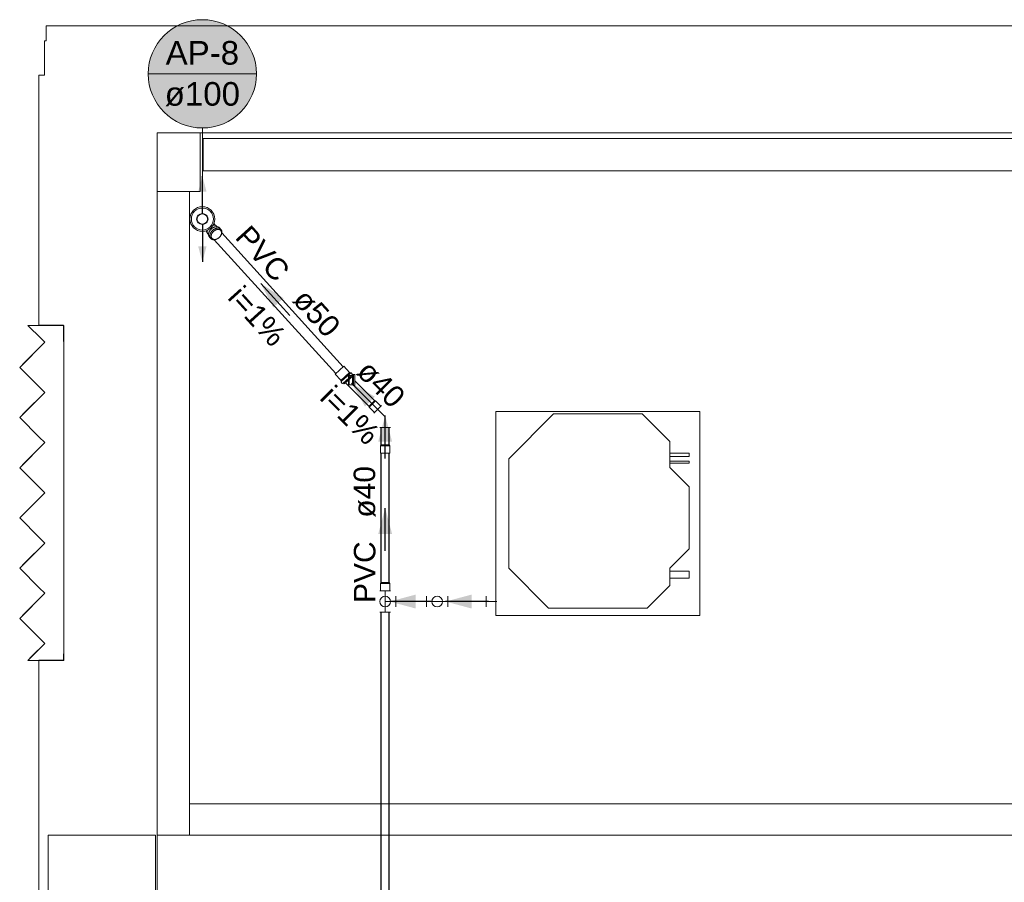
# Model space of a CAD drawing. Header units: millimetres. Extents: x -261 to 187, y -214 to 106.
# Tile 156 of 256: x -222.59 to -218.01, y -144.67 to -140.65. Entities that reach past the tile are written whole.
import ezdxf

# ---------------------------------------------------------------- set-up
doc = ezdxf.new("R2010")
doc.units = ezdxf.units.MM
doc.header["$LTSCALE"] = 0.005
doc.header["$MEASUREMENT"] = 0
doc.linetypes.add('NULL', pattern=[0])
doc.layers.get('0').update_dxf_attribs({"lineweight": 18})
for name, color, linetype, lineweight in [('AP-Condutos', 4, 'Continuous', 25), ('AP-Condutos Ar condicionado', 4, 'Continuous', 25), ('AP-Conexões Ar condicionado', 9, 'Continuous', 18), ('AP-Indicação coluna', 5, 'Continuous', 13), ('AP-Sentido conduto Ar condicionado', 9, 'Continuous', 30), ('AP-Textos conduto Ar condicionado', 7, 'Continuous', 9), ('IFC-Elemento construtivo genérico-Contorno', 9, 'Continuous', 5), ('IFC-Laje-Contorno', 9, 'Continuous', 5), ('IFC-Parede padrão-Contorno', 9, 'Continuous', 5), ('IFC-Parede-Contorno', 9, 'Continuous', 5), ('IFC-Pilar-Contorno', 9, 'Continuous', 5), ('IFC-Viga-Contorno', 9, 'Continuous', 5), ('M-EQPM', 7, 'Continuous', 18), ('Simbolos', 5, 'Continuous', 20), ('Simbolos_int', 174, 'Continuous', 5)]:
    doc.layers.add(name, color=color, linetype=linetype, lineweight=lineweight)
doc.styles.add('Arial', font='arial.ttf')

msp = doc.modelspace()

# ---------------------------------------------------------------- hatches: boundary and pattern name
at = {"layer": 'AP-Condutos', "linetype": 'Continuous'}
for points in [[(-221.7423, -141.3826), (-221.7617, -141.4551), (-221.7229, -141.4551)], [(-221.7423, -141.7826), (-221.7229, -141.7102), (-221.7617, -141.7102)]]:
    msp.add_hatch(color=151, dxfattribs=at).paths.add_polyline_path(points)
at = {"layer": 'AP-Indicação coluna', "linetype": 'Continuous'}
msp.add_hatch(color=161, dxfattribs=at).paths.add_polyline_path([(-221.4902, -140.9065), (-221.4912, -140.8846), (-221.494, -140.8628), (-221.4988, -140.8413), (-221.5054, -140.8203), (-221.5138, -140.8), (-221.524, -140.7805), (-221.5358, -140.7619), (-221.5492, -140.7445), (-221.5641, -140.7283), (-221.5803, -140.7134), (-221.5977, -140.7), (-221.6163, -140.6882), (-221.6358, -140.678), (-221.6561, -140.6696), (-221.6771, -140.663), (-221.6985, -140.6583), (-221.7203, -140.6554), (-221.7423, -140.6544), (-221.7643, -140.6554), (-221.7861, -140.6583), (-221.8076, -140.663), (-221.8285, -140.6696), (-221.8489, -140.678), (-221.8684, -140.6882), (-221.8869, -140.7), (-221.9044, -140.7134), (-221.9206, -140.7283), (-221.9354, -140.7445), (-221.9488, -140.7619), (-221.9606, -140.7805), (-221.9708, -140.8), (-221.9792, -140.8203), (-221.9858, -140.8413), (-221.9906, -140.8628), (-221.9935, -140.8846), (-221.9944, -140.9065), (-221.9935, -140.9285), (-221.9906, -140.9503), (-221.9858, -140.9718), (-221.9792, -140.9928), (-221.9708, -141.0131), (-221.9606, -141.0326), (-221.9488, -141.0511), (-221.9354, -141.0686), (-221.9206, -141.0848), (-221.9044, -141.0997), (-221.8869, -141.113), (-221.8684, -141.1249), (-221.8489, -141.135), (-221.8285, -141.1434), (-221.8076, -141.15), (-221.7861, -141.1548), (-221.7643, -141.1577), (-221.7423, -141.1586), (-221.7203, -141.1577), (-221.6985, -141.1548), (-221.6771, -141.15), (-221.6561, -141.1434), (-221.6358, -141.135), (-221.6163, -141.1249), (-221.5977, -141.113), (-221.5803, -141.0997), (-221.5641, -141.0848), (-221.5492, -141.0686), (-221.5358, -141.0511), (-221.524, -141.0326), (-221.5138, -141.0131), (-221.5054, -140.9928), (-221.4988, -140.9718), (-221.494, -140.9503), (-221.4912, -140.9285)])
at = {"layer": 'AP-Sentido conduto Ar condicionado', "linetype": 'Continuous'}
for points in [[(-221.4696, -141.8834), (-221.4125, -141.9946), (-221.3645, -141.9511)], [(-221.0477, -142.3472), (-220.9852, -142.4555), (-220.9395, -142.4097)], [(-220.8914, -142.4981), (-220.9238, -142.6189), (-220.8591, -142.6189)], [(-220.8914, -142.9282), (-220.9238, -143.0489), (-220.8591, -143.0489)], [(-220.8703, -143.3636), (-220.7496, -143.396), (-220.7496, -143.3313)], [(-220.6101, -143.3636), (-220.4894, -143.396), (-220.4894, -143.3313)]]:
    msp.add_hatch(color=7, dxfattribs=at).paths.add_polyline_path(points)

# ---------------------------------------------------------------- linework, layer by layer
for p, q in [((-221.0626, -142.3552), (-221.0626, -142.3096)), ((-221.0586, -142.3096), (-221.0626, -142.3096)), ((-221.0586, -142.3552), (-221.0586, -142.3096)), ((-221.0576, -142.3106), (-221.0586, -142.3096)), ((-221.0435, -142.3106), (-221.0576, -142.3106)), ((-221.0435, -142.3542), (-221.0435, -142.3106)), ((-221.0391, -142.307), (-221.042, -142.31)), ((-221.0391, -142.3577), (-221.0391, -142.307)), ((-221.0321, -142.307), (-221.0391, -142.307)), ((-221.0321, -142.3577), (-221.0321, -142.307)), ((-221.0586, -142.3552), (-221.0626, -142.3552)), ((-221.0576, -142.3542), (-221.0586, -142.3552)), ((-221.0435, -142.3542), (-221.0576, -142.3542)), ((-221.0391, -142.3577), (-221.042, -142.3548)), ((-221.0321, -142.3577), (-221.0391, -142.3577))]:
    msp.add_line(p, q)
for points in [[(-221.0435, -142.3106), (-221.0433, -142.3106), (-221.0431, -142.3105), (-221.0429, -142.3105), (-221.0428, -142.3104), (-221.0426, -142.3104), (-221.0425, -142.3103), (-221.0423, -142.3102), (-221.0422, -142.3101), (-221.042, -142.31)], [(-221.042, -142.3548), (-221.0422, -142.3546), (-221.0423, -142.3545), (-221.0425, -142.3544), (-221.0426, -142.3544), (-221.0428, -142.3543), (-221.0429, -142.3542), (-221.0431, -142.3542), (-221.0433, -142.3542), (-221.0435, -142.3542)]]:
    msp.add_lwpolyline(points)
at = {"layer": 'AP-Condutos'}
for points in [[(-221.7423, -141.5576), (-221.7423, -141.3826)], [(-221.7423, -141.6076), (-221.7423, -141.7826)]]:
    msp.add_lwpolyline(points, dxfattribs=at)
msp.add_circle((-221.7423, -141.5826), 0.025, dxfattribs=at)
msp.add_circle((-221.7423, -141.5826), 0.025, dxfattribs=at)
at = {"layer": 'AP-Condutos Ar condicionado'}
for p, q in [((-221.0866, -142.2705), (-221.6519, -141.6471)), ((-221.1218, -142.3024), (-221.687, -141.679)), ((-220.9673, -142.4543), (-221.0759, -142.3457)), ((-220.9407, -142.4277), (-221.0321, -142.3363)), ((-220.9102, -142.6337), (-220.9102, -142.5535)), ((-220.8726, -142.6337), (-220.8726, -142.5535)), ((-220.9102, -143.2751), (-220.9102, -142.6722)), ((-220.8726, -143.2751), (-220.8726, -142.6722)), ((-220.6993, -143.3636), (-220.8414, -143.3636)), ((-220.421, -143.3636), (-220.5993, -143.3636)), ((-220.9102, -147.041), (-220.9102, -143.4136)), ((-220.8726, -147.041), (-220.8726, -143.4136))]:
    msp.add_line(p, q, dxfattribs=at)
at = {"layer": 'AP-Conexões Ar condicionado'}
for p, q in [((-220.9444, -142.4859), (-220.9091, -142.4505)), ((-220.8914, -142.5035), (-220.9268, -142.4682)), ((-220.8914, -142.5035), (-220.8914, -142.5535)), ((-220.8664, -142.5535), (-220.9164, -142.5535)), ((-220.9164, -143.3136), (-220.8664, -143.3136)), ((-220.8914, -143.3636), (-220.8914, -143.3136)), ((-220.8414, -143.3386), (-220.8414, -143.3886)), ((-220.6993, -143.3886), (-220.6993, -143.3386)), ((-220.5993, -143.3386), (-220.5993, -143.3886)), ((-220.421, -143.3886), (-220.421, -143.3386)), ((-220.8914, -143.3636), (-220.8414, -143.3636)), ((-220.8914, -143.3636), (-220.8914, -143.4136)), ((-220.6493, -143.3636), (-220.6993, -143.3636)), ((-220.6493, -143.3636), (-220.5993, -143.3636)), ((-220.371, -143.3636), (-220.421, -143.3636)), ((-220.8664, -143.4136), (-220.9164, -143.4136))]:
    msp.add_line(p, q, dxfattribs=at)
for centre in [(-220.8914, -143.3636), (-220.8914, -143.3636), (-220.6493, -143.3636), (-220.6493, -143.3636)]:
    msp.add_circle(centre, 0.025, dxfattribs=at)
at = {"layer": 'AP-Indicação coluna'}
for p, q in [((-221.9944, -140.9065), (-221.4902, -140.9065)), ((-221.7423, -141.1586), (-221.7423, -141.525))]:
    msp.add_line(p, q, dxfattribs=at)
msp.add_circle((-221.7423, -140.9065), 0.2521, dxfattribs=at)
msp.add_circle((-221.7423, -140.9065), 0.2521, dxfattribs=at)
at = {"layer": 'AP-Sentido conduto Ar condicionado'}
for points in [[(-221.3353, -142.0316), (-221.4696, -141.8834)], [(-220.9063, -142.4887), (-221.0477, -142.3472)], [(-220.8914, -142.6981), (-220.8914, -142.4981)], [(-220.8914, -143.1282), (-220.8914, -142.9282)], [(-220.6703, -143.3636), (-220.8703, -143.3636)], [(-220.4101, -143.3636), (-220.6101, -143.3636)]]:
    msp.add_lwpolyline(points, dxfattribs=at)
at = {"layer": 'IFC-Elemento construtivo genérico-Contorno', "lineweight": 5}
for p, q in [((-222.5545, -142.0776), (-222.5175, -142.0776)), ((-222.5545, -142.0776), (-222.4932, -142.1389)), ((-222.5175, -142.0776), (-222.3874, -142.0776)), ((-222.3874, -142.4235), (-222.3874, -142.0776)), ((-222.5926, -142.2732), (-222.4757, -142.1563)), ((-222.5667, -142.2473), (-222.4757, -142.1563)), ((-222.4932, -142.1389), (-222.4757, -142.1563)), ((-222.5926, -142.2732), (-222.5667, -142.2473)), ((-222.5926, -142.2732), (-222.5016, -142.3641)), ((-222.5926, -142.5069), (-222.4757, -142.3901)), ((-222.5667, -142.481), (-222.4757, -142.3901)), ((-222.5016, -142.3641), (-222.4757, -142.3901)), ((-222.3874, -143.6374), (-222.3874, -142.4235)), ((-222.5926, -142.5069), (-222.5667, -142.481)), ((-222.5926, -142.5069), (-222.5016, -142.5979)), ((-222.5016, -142.5979), (-222.4757, -142.6238)), ((-222.5926, -142.7406), (-222.4757, -142.6238)), ((-222.5667, -142.7147), (-222.4757, -142.6238)), ((-222.5926, -142.7406), (-222.5667, -142.7147)), ((-222.5926, -142.7406), (-222.5016, -142.8316)), ((-222.5016, -142.8316), (-222.4757, -142.8575)), ((-222.5926, -142.9744), (-222.4757, -142.8575)), ((-222.5667, -142.9484), (-222.4757, -142.8575)), ((-222.5926, -142.9744), (-222.5667, -142.9484)), ((-222.5926, -142.9744), (-222.5016, -143.0653)), ((-222.5016, -143.0653), (-222.4757, -143.0912)), ((-222.5926, -143.2081), (-222.4757, -143.0912)), ((-222.5667, -143.1821), (-222.4757, -143.0912)), ((-222.5926, -143.2081), (-222.5667, -143.1821)), ((-222.5926, -143.2081), (-222.5016, -143.299)), ((-222.5016, -143.299), (-222.4757, -143.3249)), ((-222.5926, -143.4418), (-222.4757, -143.3249)), ((-222.5667, -143.4159), (-222.4757, -143.3249)), ((-222.5926, -143.4418), (-222.5667, -143.4159)), ((-222.5926, -143.4418), (-222.5016, -143.5327)), ((-222.5016, -143.5327), (-222.4757, -143.5586)), ((-222.5545, -143.6374), (-222.4757, -143.5586)), ((-222.537, -143.62), (-222.4757, -143.5586)), ((-222.5545, -143.6374), (-222.537, -143.62)), ((-222.5545, -143.6374), (-222.4244, -143.6374)), ((-222.4244, -143.6374), (-222.3874, -143.6374))]:
    msp.add_line(p, q, dxfattribs=at)
at = {"layer": 'IFC-Laje-Contorno', "lineweight": 5}
for p, q in [((-221.9521, -142.3281), (-221.9521, -141.5694)), ((-221.9521, -143.8454), (-221.9521, -143.0868))]:
    msp.add_line(p, q, dxfattribs=at)
at = {"layer": 'IFC-Parede padrão-Contorno', "lineweight": 5}
msp.add_line((-221.9521, -143.0868), (-221.9521, -142.3281), dxfattribs=at)
at = {"layer": 'IFC-Parede-Contorno', "lineweight": 5}
for p, q in [((-222.4695, -140.6827), (-222.4695, -140.686)), ((-222.4695, -140.6827), (-222.4695, -140.6855)), ((-222.4695, -140.6827), (-217.7453, -140.6827)), ((-222.4695, -140.6855), (-222.4694, -140.7246)), ((-222.4694, -140.7217), (-222.4693, -140.7523)), ((-222.4694, -140.7246), (-222.4693, -140.7523)), ((-222.4767, -140.7523), (-222.4737, -140.7523)), ((-222.4767, -140.842), (-222.4767, -140.7523)), ((-222.4737, -140.7523), (-222.4734, -140.7523)), ((-222.4734, -140.7523), (-222.4693, -140.7523)), ((-222.4767, -140.8485), (-222.4767, -140.842)), ((-222.4767, -140.9123), (-222.4767, -140.8485)), ((-222.503, -140.9123), (-222.4925, -140.9123)), ((-222.503, -140.9593), (-222.503, -140.9123)), ((-222.4925, -140.9123), (-222.4914, -140.9123)), ((-222.4914, -140.9123), (-222.4767, -140.9123)), ((-222.503, -141.6124), (-222.503, -140.9593)), ((-221.9521, -141.8309), (-221.9521, -141.1809)), ((-221.9521, -141.1809), (-221.9514, -141.1809)), ((-221.9514, -141.1809), (-218.8555, -141.1809)), ((-218.8555, -141.1809), (-217.3139, -141.1809)), ((-222.503, -142.0772), (-222.503, -141.6124)), ((-221.9521, -142.7228), (-221.9521, -141.8309)), ((-222.503, -142.0772), (-222.4203, -142.0772)), ((-222.4507, -142.0776), (-222.4507, -142.0772)), ((-222.4203, -142.0772), (-222.389, -142.0772)), ((-222.389, -142.0978), (-222.389, -142.0772)), ((-222.389, -142.1522), (-222.389, -142.0978)), ((-222.389, -142.1522), (-222.3885, -142.1522)), ((-222.3885, -142.1522), (-222.3871, -142.1522)), ((-222.3871, -142.5518), (-222.3871, -142.1522)), ((-222.3871, -143.6063), (-222.3871, -142.5518)), ((-221.9521, -143.8005), (-221.9521, -142.7228)), ((-222.389, -143.623), (-222.389, -143.6063)), ((-222.389, -143.6063), (-222.3876, -143.6063)), ((-222.389, -143.6371), (-222.389, -143.623)), ((-222.3876, -143.6063), (-222.3871, -143.6063)), ((-222.503, -143.69), (-222.503, -143.6371)), ((-222.503, -143.6371), (-222.4791, -143.6371)), ((-222.4791, -143.6371), (-222.4171, -143.6371)), ((-222.4171, -143.6371), (-222.389, -143.6371)), ((-222.503, -144.4243), (-222.503, -143.69)), ((-221.9521, -144.4267), (-221.9521, -143.8005)), ((-222.503, -144.947), (-222.503, -144.4243)), ((-222.4607, -144.4506), (-222.454, -144.4506)), ((-222.4607, -145.0493), (-222.4607, -144.4506)), ((-222.454, -144.4506), (-222.1841, -144.4506)), ((-222.1841, -144.4506), (-221.9607, -144.4506)), ((-221.9607, -145.1824), (-221.9607, -144.4506)), ((-221.9521, -144.4397), (-221.9521, -144.4267)), ((-221.9521, -144.6041), (-221.9521, -144.4397)), ((-221.9521, -144.4506), (-219.8385, -144.4506)), ((-219.8385, -144.4506), (-219.6805, -144.4506)), ((-219.6805, -144.4506), (-219.6764, -144.4506)), ((-219.6764, -144.4506), (-218.9691, -144.4506)), ((-218.9691, -144.4506), (-217.67, -144.4506)), ((-221.9521, -144.7289), (-221.9521, -144.6041))]:
    msp.add_line(p, q, dxfattribs=at)
at = {"layer": 'IFC-Pilar-Contorno', "lineweight": 5}
for p, q in [((-221.7521, -141.4548), (-221.7521, -141.1809)), ((-221.9521, -141.4548), (-221.7521, -141.4548))]:
    msp.add_line(p, q, dxfattribs=at)
at = {"layer": 'IFC-Viga-Contorno', "lineweight": 5}
for p, q in [((-221.738, -141.2077), (-217.8199, -141.2077)), ((-221.738, -141.3577), (-221.738, -141.2077)), ((-221.738, -141.3577), (-217.8199, -141.3577)), ((-221.8021, -144.4506), (-221.8021, -141.4548)), ((-221.8021, -144.306), (-217.829, -144.306))]:
    msp.add_line(p, q, dxfattribs=at)
at = {"layer": 'M-EQPM', "color": 8, "lineweight": 5}
for p, q in [((-219.9013, -142.4788), (-220.3763, -142.4788)), ((-220.3763, -142.4788), (-220.3763, -143.4288)), ((-220.3763, -143.4288), (-220.3763, -142.4788)), ((-220.3763, -142.4788), (-219.4264, -142.4788)), ((-219.4264, -142.4788), (-219.9013, -142.4788)), ((-219.4264, -143.4288), (-219.4264, -142.4788)), ((-219.4264, -142.4788), (-219.4264, -143.4288)), ((-220.1077, -142.4903), (-220.3163, -142.6988)), ((-220.3163, -142.6988), (-220.1077, -142.4903)), ((-219.6949, -142.4903), (-220.1077, -142.4903)), ((-220.1077, -142.4903), (-219.6949, -142.4903)), ((-219.5664, -142.6188), (-219.6949, -142.4903)), ((-219.6949, -142.4903), (-219.5664, -142.6188)), ((-219.5664, -142.7388), (-219.5664, -142.6188)), ((-219.5664, -142.6188), (-219.5664, -142.7388)), ((-220.3163, -142.6988), (-220.3163, -143.2088)), ((-220.3163, -143.2088), (-220.3163, -142.6988)), ((-219.4764, -142.6727), (-219.5664, -142.6727)), ((-219.5664, -142.6886), (-219.4764, -142.6886)), ((-219.4764, -142.7096), (-219.5664, -142.7096)), ((-219.4764, -142.6886), (-219.4764, -142.6727)), ((-219.4764, -142.7192), (-219.4764, -142.7096)), ((-219.5664, -142.7192), (-219.4764, -142.7192)), ((-219.4764, -142.8288), (-219.5664, -142.7388)), ((-219.5664, -142.7388), (-219.4764, -142.8288)), ((-219.4764, -143.1188), (-219.4764, -142.8288)), ((-219.4764, -142.8288), (-219.4764, -143.1188)), ((-219.5664, -143.2088), (-219.4764, -143.1188)), ((-219.4764, -143.1188), (-219.5664, -143.2088)), ((-220.3163, -143.2088), (-220.1309, -143.3942)), ((-220.1309, -143.3942), (-220.3163, -143.2088)), ((-219.5664, -143.2888), (-219.5664, -143.2088)), ((-219.5664, -143.2088), (-219.5664, -143.2888)), ((-219.4764, -143.2228), (-219.5664, -143.2228)), ((-219.5664, -143.2548), (-219.4764, -143.2548)), ((-219.4764, -143.2548), (-219.4764, -143.2228)), ((-219.6718, -143.3942), (-219.5664, -143.2888)), ((-219.5664, -143.2888), (-219.6718, -143.3942)), ((-220.1309, -143.3942), (-219.6718, -143.3942)), ((-219.6718, -143.3942), (-220.1309, -143.3942)), ((-220.3763, -143.4288), (-219.4264, -143.4288)), ((-219.4264, -143.4288), (-220.3763, -143.4288))]:
    msp.add_line(p, q, dxfattribs=at)
at = {"layer": 'Simbolos'}
for p, q in [((-221.6888, -141.604), (-221.6821, -141.6113)), ((-221.7263, -141.638), (-221.7196, -141.6454)), ((-221.7134, -141.6553), (-221.7163, -141.652)), ((-221.6758, -141.6153), (-221.6728, -141.6185)), ((-221.6559, -141.6306), (-221.6619, -141.624)), ((-221.703, -141.6733), (-221.709, -141.6667)), ((-221.0579, -142.2971), (-221.0841, -142.2682)), ((-221.0576, -142.2971), (-221.0579, -142.2971)), ((-221.0545, -142.3006), (-221.0576, -142.2971)), ((-221.051, -142.2991), (-221.0531, -142.3007)), ((-221.0438, -142.3058), (-221.0497, -142.2993)), ((-221.0981, -142.3336), (-221.1243, -142.3047)), ((-221.0981, -142.3339), (-221.0981, -142.3336)), ((-221.095, -142.3373), (-221.0981, -142.3339)), ((-221.0968, -142.3406), (-221.095, -142.3387)), ((-221.0909, -142.3485), (-221.0968, -142.342)), ((-221.0423, -142.314), (-221.0828, -142.3507)), ((-221.0437, -142.307), (-221.0453, -142.3096)), ((-221.0423, -142.314), (-221.0452, -142.3108)), ((-221.0897, -142.3487), (-221.087, -142.3473)), ((-221.0828, -142.3507), (-221.0858, -142.3475)), ((-220.9358, -142.4291), (-220.9398, -142.4268)), ((-220.9118, -142.4532), (-220.9358, -142.4291)), ((-220.9658, -142.4591), (-220.9681, -142.4551)), ((-220.9418, -142.4832), (-220.9658, -142.4591)), ((-220.9118, -142.4532), (-220.9418, -142.4832)), ((-220.9126, -142.6382), (-220.9114, -142.6337)), ((-220.9126, -142.6722), (-220.9126, -142.6382)), ((-220.8702, -142.6382), (-220.8714, -142.6337)), ((-220.8702, -142.6722), (-220.8702, -142.6382)), ((-220.9126, -142.6722), (-220.8702, -142.6722)), ((-220.9126, -143.2796), (-220.9114, -143.2751)), ((-220.9126, -143.3136), (-220.9126, -143.2796)), ((-220.8702, -143.2796), (-220.8714, -143.2751)), ((-220.8702, -143.3136), (-220.8702, -143.2796)), ((-220.8702, -143.3136), (-220.9126, -143.3136))]:
    msp.add_line(p, q, dxfattribs=at)
for points in [[(-221.6758, -141.6153), (-221.6763, -141.6147), (-221.6769, -141.6142), (-221.6776, -141.6136), (-221.6782, -141.6132), (-221.6789, -141.6127), (-221.6796, -141.6123), (-221.6804, -141.612), (-221.6811, -141.6117), (-221.6819, -141.6114)], [(-221.7196, -141.6456), (-221.7194, -141.6464), (-221.7192, -141.6471), (-221.7189, -141.6479), (-221.7186, -141.6487), (-221.7182, -141.6494), (-221.7178, -141.6501), (-221.7173, -141.6508), (-221.7168, -141.6514), (-221.7163, -141.652)], [(-221.7129, -141.6592), (-221.7126, -141.6601), (-221.7124, -141.661), (-221.712, -141.6619), (-221.7117, -141.6627), (-221.7112, -141.6636), (-221.7107, -141.6644), (-221.7102, -141.6652), (-221.7096, -141.666), (-221.709, -141.6667)], [(-221.6619, -141.624), (-221.6626, -141.6233), (-221.6633, -141.6226), (-221.664, -141.622), (-221.6648, -141.6215), (-221.6656, -141.621), (-221.6664, -141.6205), (-221.6673, -141.6201), (-221.6681, -141.6197), (-221.669, -141.6194)], [(-221.6579, -141.6613), (-221.6577, -141.661), (-221.6575, -141.6608), (-221.6574, -141.6605), (-221.6572, -141.6602), (-221.657, -141.6599), (-221.6568, -141.6596), (-221.6566, -141.6594), (-221.6564, -141.6591), (-221.6563, -141.6588)], [(-221.6563, -141.6588), (-221.6556, -141.6577), (-221.6551, -141.6567), (-221.6545, -141.6556), (-221.654, -141.6544), (-221.6536, -141.6533), (-221.6531, -141.6521), (-221.6528, -141.651), (-221.6524, -141.6498), (-221.6521, -141.6486)], [(-221.6521, -141.6381), (-221.6523, -141.6372), (-221.6526, -141.6363), (-221.6529, -141.6354), (-221.6533, -141.6345), (-221.6537, -141.6337), (-221.6542, -141.6328), (-221.6547, -141.6321), (-221.6553, -141.6313), (-221.6559, -141.6306)], [(-221.6521, -141.6486), (-221.6519, -141.6475), (-221.6517, -141.6463), (-221.6516, -141.6451), (-221.6516, -141.644), (-221.6516, -141.6428), (-221.6516, -141.6416), (-221.6517, -141.6404), (-221.6519, -141.6393), (-221.6521, -141.6381)], [(-221.703, -141.6733), (-221.7024, -141.674), (-221.7017, -141.6746), (-221.7009, -141.6752), (-221.7002, -141.6758), (-221.6994, -141.6763), (-221.6985, -141.6768), (-221.6977, -141.6772), (-221.6968, -141.6775), (-221.6959, -141.6779)], [(-221.6959, -141.6779), (-221.6948, -141.6782), (-221.6936, -141.6784), (-221.6925, -141.6787), (-221.6913, -141.6788), (-221.6902, -141.6789), (-221.689, -141.679), (-221.6878, -141.679), (-221.6866, -141.6789), (-221.6855, -141.6788)], [(-221.6855, -141.6788), (-221.6842, -141.6786), (-221.683, -141.6784), (-221.6818, -141.6782), (-221.6807, -141.6779), (-221.6795, -141.6775), (-221.6783, -141.6771), (-221.6772, -141.6767), (-221.676, -141.6762), (-221.6749, -141.6757)], [(-221.6749, -141.6757), (-221.6746, -141.6756), (-221.6743, -141.6754), (-221.674, -141.6753), (-221.6737, -141.6751), (-221.6734, -141.675), (-221.6731, -141.6748), (-221.6728, -141.6746), (-221.6725, -141.6745), (-221.6722, -141.6743)], [(-221.6733, -141.6749), (-221.6722, -141.6743), (-221.6712, -141.6737), (-221.6701, -141.6731), (-221.6691, -141.6724), (-221.6681, -141.6718), (-221.6671, -141.6711), (-221.6661, -141.6703), (-221.6652, -141.6695), (-221.6643, -141.6687)], [(-221.6643, -141.6687), (-221.6634, -141.6679), (-221.6625, -141.667), (-221.6617, -141.6661), (-221.6609, -141.6652), (-221.6601, -141.6643), (-221.6593, -141.6633), (-221.6586, -141.6623), (-221.6579, -141.6613), (-221.6573, -141.6603)], [(-221.0545, -142.3006), (-221.0543, -142.3007), (-221.0542, -142.3008), (-221.054, -142.3009), (-221.0539, -142.3009), (-221.0537, -142.3009), (-221.0536, -142.3009), (-221.0534, -142.3009), (-221.0532, -142.3008), (-221.0531, -142.3007)], [(-221.0497, -142.2993), (-221.0498, -142.2992), (-221.0499, -142.2991), (-221.0501, -142.299), (-221.0502, -142.299), (-221.0504, -142.2989), (-221.0506, -142.299), (-221.0507, -142.299), (-221.0509, -142.2991), (-221.051, -142.2991)], [(-221.0968, -142.3406), (-221.0969, -142.3408), (-221.097, -142.3409), (-221.097, -142.3411), (-221.097, -142.3412), (-221.097, -142.3414), (-221.097, -142.3416), (-221.097, -142.3417), (-221.0969, -142.3419), (-221.0968, -142.342)], [(-221.095, -142.3387), (-221.0949, -142.3386), (-221.0948, -142.3384), (-221.0948, -142.3383), (-221.0947, -142.3381), (-221.0947, -142.3379), (-221.0947, -142.3378), (-221.0948, -142.3376), (-221.0949, -142.3375), (-221.095, -142.3373)], [(-221.0453, -142.3096), (-221.0454, -142.3097), (-221.0455, -142.3098), (-221.0455, -142.31), (-221.0455, -142.3101), (-221.0455, -142.3103), (-221.0455, -142.3104), (-221.0454, -142.3105), (-221.0453, -142.3107), (-221.0452, -142.3108)], [(-221.0437, -142.307), (-221.0436, -142.3068), (-221.0436, -142.3067), (-221.0435, -142.3066), (-221.0435, -142.3064), (-221.0435, -142.3063), (-221.0436, -142.3061), (-221.0436, -142.306), (-221.0437, -142.3059), (-221.0438, -142.3058)], [(-221.0909, -142.3485), (-221.0908, -142.3486), (-221.0907, -142.3487), (-221.0905, -142.3487), (-221.0904, -142.3488), (-221.0903, -142.3488), (-221.0901, -142.3488), (-221.09, -142.3488), (-221.0898, -142.3488), (-221.0897, -142.3487)], [(-221.0858, -142.3475), (-221.0859, -142.3474), (-221.086, -142.3473), (-221.0861, -142.3473), (-221.0863, -142.3472), (-221.0864, -142.3472), (-221.0865, -142.3472), (-221.0867, -142.3472), (-221.0868, -142.3472), (-221.087, -142.3473)]]:
    msp.add_lwpolyline(points, dxfattribs=at)
msp.add_circle((-221.7423, -141.5826), 0.0576, dxfattribs=at)
msp.add_circle((-221.7423, -141.5826), 0.0576, dxfattribs=at)
at = {"layer": 'Simbolos_int'}
for p, q in [((-221.0841, -142.2682), (-221.1243, -142.3047)), ((-221.0576, -142.2971), (-221.0981, -142.3339)), ((-221.0538, -142.3013), (-221.0944, -142.338)), ((-221.0458, -142.3102), (-221.0863, -142.3469)), ((-220.9398, -142.4268), (-220.9681, -142.4551)), ((-220.9358, -142.4291), (-220.9658, -142.4591)), ((-220.8702, -142.6382), (-220.9126, -142.6382)), ((-220.8714, -142.6337), (-220.9114, -142.6337)), ((-220.8702, -143.2796), (-220.9126, -143.2796)), ((-220.8714, -143.2751), (-220.9114, -143.2751))]:
    msp.add_line(p, q, dxfattribs=at)
for points in [[(-221.6909, -141.6106), (-221.691, -141.6106), (-221.6911, -141.6106), (-221.6913, -141.6106), (-221.6914, -141.6106), (-221.6915, -141.6106), (-221.6916, -141.6106), (-221.6917, -141.6107), (-221.6919, -141.6107), (-221.692, -141.6107)], [(-221.6819, -141.6114), (-221.6829, -141.6111), (-221.6839, -141.6109), (-221.6849, -141.6107), (-221.6859, -141.6105), (-221.6869, -141.6105), (-221.6879, -141.6104), (-221.6889, -141.6104), (-221.6899, -141.6105), (-221.6909, -141.6106)], [(-221.7195, -141.6365), (-221.7197, -141.6375), (-221.7199, -141.6385), (-221.72, -141.6395), (-221.72, -141.6405), (-221.7201, -141.6415), (-221.72, -141.6426), (-221.7199, -141.6436), (-221.7198, -141.6446), (-221.7196, -141.6456)], [(-221.7193, -141.6355), (-221.7193, -141.6356), (-221.7194, -141.6357), (-221.7194, -141.6358), (-221.7194, -141.6359), (-221.7194, -141.6361), (-221.7195, -141.6362), (-221.7195, -141.6363), (-221.7195, -141.6364), (-221.7196, -141.6365)], [(-221.7128, -141.6487), (-221.713, -141.6498), (-221.7132, -141.651), (-221.7133, -141.6521), (-221.7134, -141.6533), (-221.7134, -141.6545), (-221.7133, -141.6557), (-221.7132, -141.6568), (-221.7131, -141.658), (-221.7129, -141.6592)], [(-221.7087, -141.6385), (-221.7093, -141.6395), (-221.7099, -141.6406), (-221.7104, -141.6417), (-221.7109, -141.6428), (-221.7114, -141.644), (-221.7118, -141.6451), (-221.7122, -141.6463), (-221.7125, -141.6475), (-221.7128, -141.6487)], [(-221.7006, -141.6287), (-221.7016, -141.6296), (-221.7026, -141.6306), (-221.7036, -141.6317), (-221.7045, -141.6327), (-221.7054, -141.6338), (-221.7063, -141.635), (-221.7071, -141.6361), (-221.7079, -141.6373), (-221.7087, -141.6385)], [(-221.7068, -141.6553), (-221.707, -141.6564), (-221.7072, -141.6576), (-221.7073, -141.6587), (-221.7074, -141.6599), (-221.7074, -141.6611), (-221.7074, -141.6623), (-221.7073, -141.6634), (-221.7071, -141.6646), (-221.7069, -141.6658)], [(-221.7027, -141.6451), (-221.7033, -141.6461), (-221.7039, -141.6472), (-221.7045, -141.6483), (-221.705, -141.6494), (-221.7054, -141.6506), (-221.7058, -141.6517), (-221.7062, -141.6529), (-221.7065, -141.6541), (-221.7068, -141.6553)], [(-221.6946, -141.6353), (-221.6956, -141.6362), (-221.6966, -141.6372), (-221.6976, -141.6383), (-221.6985, -141.6393), (-221.6994, -141.6404), (-221.7003, -141.6416), (-221.7011, -141.6427), (-221.7019, -141.6439), (-221.7027, -141.6451)], [(-221.7008, -141.6573), (-221.701, -141.6582), (-221.7011, -141.6592), (-221.7012, -141.6602), (-221.7013, -141.6613), (-221.7013, -141.6623), (-221.7012, -141.6633), (-221.7011, -141.6643), (-221.701, -141.6653), (-221.7008, -141.6663)], [(-221.6972, -141.6485), (-221.6978, -141.6494), (-221.6983, -141.6503), (-221.6987, -141.6513), (-221.6992, -141.6522), (-221.6995, -141.6532), (-221.6999, -141.6542), (-221.7002, -141.6552), (-221.7005, -141.6562), (-221.7008, -141.6573)], [(-221.69, -141.6215), (-221.6913, -141.6222), (-221.6925, -141.6229), (-221.6938, -141.6236), (-221.695, -141.6243), (-221.6961, -141.6251), (-221.6973, -141.626), (-221.6984, -141.6268), (-221.6995, -141.6277), (-221.7006, -141.6287)], [(-221.6902, -141.6401), (-221.6911, -141.6409), (-221.692, -141.6418), (-221.6928, -141.6427), (-221.6936, -141.6436), (-221.6944, -141.6445), (-221.6952, -141.6455), (-221.6959, -141.6465), (-221.6966, -141.6475), (-221.6972, -141.6485)], [(-221.684, -141.6282), (-221.6853, -141.6288), (-221.6866, -141.6295), (-221.6878, -141.6302), (-221.689, -141.6309), (-221.6902, -141.6317), (-221.6913, -141.6326), (-221.6924, -141.6334), (-221.6935, -141.6343), (-221.6946, -141.6353)], [(-221.6812, -141.6339), (-221.6823, -141.6345), (-221.6833, -141.6351), (-221.6844, -141.6357), (-221.6854, -141.6363), (-221.6864, -141.637), (-221.6874, -141.6377), (-221.6884, -141.6385), (-221.6893, -141.6393), (-221.6902, -141.6401)], [(-221.6795, -141.6184), (-221.6807, -141.6186), (-221.6819, -141.6188), (-221.6831, -141.6191), (-221.6843, -141.6194), (-221.6855, -141.6197), (-221.6866, -141.6201), (-221.6878, -141.6206), (-221.6889, -141.621), (-221.69, -141.6215)], [(-221.6735, -141.625), (-221.6747, -141.6252), (-221.6759, -141.6254), (-221.6771, -141.6257), (-221.6783, -141.626), (-221.6795, -141.6263), (-221.6806, -141.6267), (-221.6818, -141.6272), (-221.6829, -141.6276), (-221.684, -141.6281)], [(-221.6721, -141.6313), (-221.6731, -141.6314), (-221.6742, -141.6316), (-221.6752, -141.6318), (-221.6762, -141.6321), (-221.6772, -141.6324), (-221.6782, -141.6327), (-221.6792, -141.6331), (-221.6802, -141.6335), (-221.6812, -141.6339)], [(-221.669, -141.6194), (-221.6702, -141.6191), (-221.6713, -141.6188), (-221.6725, -141.6186), (-221.6736, -141.6184), (-221.6748, -141.6183), (-221.676, -141.6183), (-221.6771, -141.6183), (-221.6783, -141.6183), (-221.6795, -141.6185)], [(-221.6631, -141.626), (-221.6642, -141.6257), (-221.6653, -141.6254), (-221.6665, -141.6252), (-221.6676, -141.625), (-221.6688, -141.6249), (-221.67, -141.6249), (-221.6712, -141.6249), (-221.6723, -141.6249), (-221.6735, -141.6251)], [(-221.6631, -141.6321), (-221.6641, -141.6318), (-221.6651, -141.6316), (-221.6661, -141.6314), (-221.6671, -141.6313), (-221.6681, -141.6312), (-221.6691, -141.6311), (-221.6701, -141.6311), (-221.6711, -141.6312), (-221.6721, -141.6313)], [(-221.6559, -141.6306), (-221.6566, -141.6299), (-221.6573, -141.6292), (-221.658, -141.6286), (-221.6588, -141.6281), (-221.6596, -141.6276), (-221.6604, -141.6271), (-221.6613, -141.6267), (-221.6622, -141.6263), (-221.6631, -141.626)], [(-221.657, -141.636), (-221.6576, -141.6354), (-221.6582, -141.6349), (-221.6588, -141.6344), (-221.6595, -141.6339), (-221.6601, -141.6334), (-221.6609, -141.633), (-221.6616, -141.6327), (-221.6623, -141.6324), (-221.6631, -141.6321)], [(-221.6573, -141.6603), (-221.6567, -141.6594), (-221.6562, -141.6585), (-221.6558, -141.6575), (-221.6553, -141.6565), (-221.6549, -141.6556), (-221.6546, -141.6546), (-221.6543, -141.6536), (-221.654, -141.6526), (-221.6537, -141.6515)], [(-221.6537, -141.6425), (-221.6539, -141.6417), (-221.6541, -141.6409), (-221.6544, -141.6402), (-221.6547, -141.6394), (-221.6551, -141.6387), (-221.6555, -141.638), (-221.656, -141.6373), (-221.6565, -141.6366), (-221.657, -141.636)], [(-221.6537, -141.6515), (-221.6535, -141.6505), (-221.6534, -141.6495), (-221.6533, -141.6485), (-221.6532, -141.6475), (-221.6532, -141.6465), (-221.6533, -141.6455), (-221.6534, -141.6445), (-221.6535, -141.6435), (-221.6537, -141.6425)], [(-221.7069, -141.6658), (-221.7067, -141.6667), (-221.7064, -141.6676), (-221.7061, -141.6685), (-221.7057, -141.6694), (-221.7052, -141.6702), (-221.7048, -141.671), (-221.7042, -141.6718), (-221.7037, -141.6726), (-221.703, -141.6733)], [(-221.7008, -141.6663), (-221.7006, -141.6671), (-221.7004, -141.6679), (-221.7001, -141.6686), (-221.6998, -141.6694), (-221.6994, -141.6701), (-221.699, -141.6708), (-221.6985, -141.6715), (-221.698, -141.6721), (-221.6975, -141.6728)], [(-221.6975, -141.6728), (-221.6969, -141.6734), (-221.6963, -141.6739), (-221.6957, -141.6744), (-221.695, -141.6749), (-221.6944, -141.6753), (-221.6936, -141.6757), (-221.6929, -141.6761), (-221.6922, -141.6764), (-221.6914, -141.6767)], [(-221.6914, -141.6767), (-221.6904, -141.677), (-221.6894, -141.6772), (-221.6884, -141.6774), (-221.6874, -141.6775), (-221.6864, -141.6776), (-221.6854, -141.6777), (-221.6844, -141.6777), (-221.6834, -141.6776), (-221.6824, -141.6775)], [(-221.6824, -141.6775), (-221.6814, -141.6774), (-221.6803, -141.6772), (-221.6793, -141.677), (-221.6783, -141.6767), (-221.6772, -141.6764), (-221.6763, -141.6761), (-221.6753, -141.6757), (-221.6743, -141.6753), (-221.6733, -141.6749)]]:
    msp.add_lwpolyline(points, dxfattribs=at)
msp.add_circle((-221.7423, -141.5826), 0.0511, dxfattribs=at)
msp.add_circle((-221.7423, -141.5826), 0.0511, dxfattribs=at)

# ---------------------------------------------------------------- texts
at = {"layer": 'AP-Indicação coluna', "linetype": 'NULL', "char_height": 0.11, "attachment_point": 8, "line_spacing_factor": 0.6, "style": 'Arial'}
for s, insert, width in [('AP-8', (-221.7423, -140.8652), 0.683308), ('ø100', (-221.7423, -141.0578), 0.700412)]:
    msp.add_mtext(s, dxfattribs=dict(at, insert=insert, width=width))
at = {"layer": 'AP-Textos conduto Ar condicionado', "linetype": 'NULL', "char_height": 0.1, "line_spacing_factor": 0.6, "style": 'Arial'}
for s, insert, width, attachment_point, rotation in [('PVC', (-221.403, -141.8838), 0.574695, 9, 312.1981), ('i=1%', (-221.5247, -142.0684), 0.628963, 8, 312.1981), ('ø50', (-221.3291, -141.9653), 0.481402, 7, 312.1981), ('ø40', (-221.0321, -142.3019), 0.481402, 7, 314.9999), ('i=1%', (-221.0902, -142.5312), 0.628963, 8, 314.9999), ('ø40', (-220.9355, -142.9732), 0.481402, 7, 90.0002), ('PVC', (-220.9355, -143.0832), 0.574695, 9, 90.0002)]:
    msp.add_mtext(s, dxfattribs=dict(at, insert=insert, width=width, attachment_point=attachment_point, rotation=rotation))

doc.saveas('drawing.dxf')
